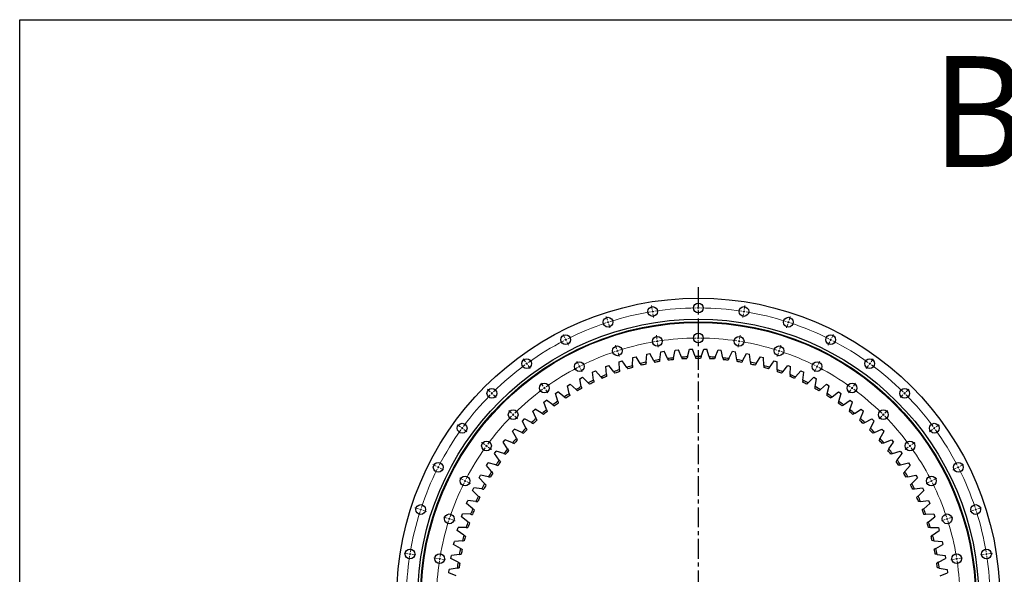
# Model space of a CAD drawing. Header units: millimetres. Extents: x -223 to 6478, y 4722 to 9797.
# Tile 4 of 9: x -223 to 2000, y 8544 to 9797. Entities that reach past the tile are written whole.
import ezdxf

# ---------------------------------------------------------------- set-up
doc = ezdxf.new("R2010")
doc.units = ezdxf.units.MM
doc.header["$LTSCALE"] = 20
doc.linetypes.add('CENTER', pattern=[10.16, 6.35, -1.27, 1.27, -1.27])

msp = doc.modelspace()

# ---------------------------------------------------------------- linework, layer by layer
at = {"linetype": 'CENTER', "ltscale": 0.35}
msp.add_line((1309.2, 9193.1), (1309.2, 7780.9), dxfattribs=at)
at = {"color": 0, "linetype": 'Continuous', "lineweight": 18}
for p, q in [((1205.3, 9142.8), (1204, 9151.2)), ((1206.1, 9137.9), (1205.7, 9140.4)), ((1309.2, 9151), (1309.2, 9159.5)), ((1309.2, 9146), (1309.2, 9148.5)), ((1309.2, 9146), (1309.2, 9143.5)), ((1309.2, 9141), (1309.2, 9132.5)), ((1412.3, 9137.9), (1412.7, 9140.4)), ((1413.1, 9142.8), (1414.4, 9151.2)), ((1104, 9118.5), (1101.4, 9126.6)), ((1105.6, 9113.8), (1104.8, 9116.1)), ((1206.1, 9137.9), (1206.5, 9135.4)), ((1206.9, 9133), (1208.2, 9124.6)), ((1411.5, 9133), (1410.2, 9124.6)), ((1412.3, 9137.9), (1411.9, 9135.4)), ((1512.8, 9113.8), (1513.6, 9116.1)), ((1514.4, 9118.5), (1517, 9126.6)), ((1105.6, 9113.8), (1106.3, 9111.4)), ((1107.1, 9109), (1109.7, 9100.9)), ((1511.3, 9109), (1508.7, 9100.9)), ((1512.8, 9113.8), (1512.1, 9111.4)), ((1007.7, 9078.6), (1003.9, 9086.2)), ((1010, 9074.2), (1008.9, 9076.4)), ((1010, 9074.2), (1011.2, 9072)), ((1216, 9075.7), (1214.6, 9084.1)), ((1216.7, 9070.7), (1216.4, 9073.2)), ((1309.2, 9083), (1309.2, 9091.5)), ((1309.2, 9078), (1309.2, 9080.5)), ((1309.2, 9078), (1309.2, 9075.5)), ((1309.2, 9073), (1309.2, 9064.5)), ((1401.6, 9070.7), (1402, 9073.2)), ((1402.4, 9075.7), (1403.8, 9084.1)), ((1608.4, 9074.2), (1607.2, 9072)), ((1608.4, 9074.2), (1609.5, 9076.4)), ((1610.6, 9078.6), (1614.5, 9086.2)), ((1012.3, 9069.7), (1016.1, 9062.2)), ((1125, 9053.8), (1122.4, 9061.9)), ((1126.6, 9049.1), (1125.8, 9051.5)), ((1216.7, 9070.7), (1217.1, 9068.3)), ((1217.5, 9065.8), (1218.9, 9057.4)), ((1400.9, 9065.8), (1399.5, 9057.4)), ((1401.6, 9070.7), (1401.3, 9068.3)), ((1491.8, 9049.1), (1492.6, 9051.5)), ((1493.4, 9053.8), (1496, 9061.9)), ((1606.1, 9069.7), (1602.2, 9062.2)), ((918.9, 9024.2), (913.9, 9031.1)), ((1126.6, 9049.1), (1127.3, 9046.7)), ((1128.1, 9044.3), (1130.7, 9036.2)), ((1490.3, 9044.3), (1487.7, 9036.2)), ((1491.8, 9049.1), (1491.1, 9046.7)), ((1699.5, 9024.2), (1704.5, 9031.1)), ((921.8, 9020.2), (920.4, 9022.2)), ((921.8, 9020.2), (923.3, 9018.1)), ((924.8, 9016.1), (929.8, 9009.2)), ((1038.6, 9018.1), (1034.8, 9025.6)), ((1040.9, 9013.6), (1039.8, 9015.8)), ((1040.9, 9013.6), (1042, 9011.4)), ((1043.2, 9009.1), (1047, 9001.6)), ((1575.2, 9009.1), (1571.4, 9001.6)), ((1577.5, 9013.6), (1576.4, 9011.4)), ((1577.5, 9013.6), (1578.6, 9015.8)), ((1579.8, 9018.1), (1583.6, 9025.6)), ((1693.6, 9016.1), (1688.6, 9009.2)), ((1696.5, 9020.2), (1695.1, 9018.1)), ((1696.5, 9020.2), (1698, 9022.2)), ((839.7, 8956.5), (833.7, 8962.5)), ((958.9, 8969.2), (953.9, 8976.1)), ((961.8, 8965.1), (960.3, 8967.2)), ((961.8, 8965.1), (963.3, 8963.1)), ((964.8, 8961.1), (969.8, 8954.2)), ((1653.6, 8961.1), (1648.6, 8954.2)), ((1656.6, 8965.1), (1655.1, 8963.1)), ((1656.6, 8965.1), (1658, 8967.2)), ((1659.5, 8969.2), (1664.5, 8976.1)), ((1778.7, 8956.5), (1784.7, 8962.5)), ((843.2, 8953), (841.4, 8954.8)), ((843.2, 8953), (845, 8951.2)), ((846.7, 8949.5), (852.8, 8943.4)), ((1771.6, 8949.5), (1765.6, 8943.4)), ((1775.2, 8953), (1773.4, 8951.2)), ((1775.2, 8953), (1776.9, 8954.8)), ((887.8, 8908.4), (881.8, 8914.5)), ((891.3, 8904.9), (889.5, 8906.7)), ((891.3, 8904.9), (893.1, 8903.1)), ((894.8, 8901.4), (900.8, 8895.4)), ((1723.6, 8901.4), (1717.6, 8895.4)), ((1727.1, 8904.9), (1725.3, 8903.1)), ((1727.1, 8904.9), (1728.9, 8906.7)), ((1730.6, 8908.4), (1736.6, 8914.5)), ((772, 8877.3), (765.1, 8882.3)), ((776.1, 8874.4), (774, 8875.8)), ((776.1, 8874.4), (778.1, 8872.9)), ((1842.3, 8874.4), (1840.3, 8872.9)), ((1842.3, 8874.4), (1844.4, 8875.8)), ((1846.4, 8877.3), (1853.3, 8882.3)), ((780.1, 8871.4), (787, 8866.4)), ((1838.3, 8871.4), (1831.4, 8866.4)), ((827, 8837.3), (820.1, 8842.3)), ((831.1, 8834.4), (829, 8835.9)), ((831.1, 8834.4), (833.1, 8832.9)), ((835.1, 8831.5), (842, 8826.5)), ((1783.3, 8831.5), (1776.4, 8826.5)), ((1787.3, 8834.4), (1785.3, 8832.9)), ((1787.3, 8834.4), (1789.3, 8835.9)), ((1791.4, 8837.3), (1798.2, 8842.3)), ((717.6, 8788.5), (710, 8792.3)), ((722, 8786.2), (719.8, 8787.3)), ((722, 8786.2), (724.3, 8785.1)), ((726.5, 8783.9), (734.1, 8780.1)), ((1891.9, 8783.9), (1884.3, 8780.1)), ((1896.4, 8786.2), (1894.1, 8785.1)), ((1896.4, 8786.2), (1898.6, 8787.3)), ((1900.8, 8788.5), (1908.4, 8792.3)), ((778.2, 8757.6), (770.6, 8761.4)), ((1840.2, 8757.6), (1847.8, 8761.4)), ((782.6, 8755.3), (780.4, 8756.5)), ((782.6, 8755.3), (784.8, 8754.2)), ((787.1, 8753.1), (794.6, 8749.2)), ((1831.3, 8753.1), (1823.8, 8749.2)), ((1835.8, 8755.3), (1833.6, 8754.2)), ((1835.8, 8755.3), (1838, 8756.5)), ((677.7, 8692.2), (669.6, 8694.8)), ((1940.7, 8692.2), (1948.8, 8694.8)), ((682.5, 8690.7), (680.1, 8691.4)), ((682.5, 8690.7), (684.8, 8689.9)), ((687.2, 8689.1), (695.3, 8686.5)), ((742.4, 8671.2), (734.3, 8673.8)), ((1876, 8671.2), (1884.1, 8673.8)), ((1931.2, 8689.1), (1923.1, 8686.5)), ((1935.9, 8690.7), (1933.6, 8689.9)), ((1935.9, 8690.7), (1938.3, 8691.4)), ((747.1, 8669.6), (744.7, 8670.4)), ((747.1, 8669.6), (749.5, 8668.9)), ((751.9, 8668.1), (760, 8665.5)), ((1866.5, 8668.1), (1858.4, 8665.5)), ((1871.3, 8669.6), (1868.9, 8668.9)), ((1871.3, 8669.6), (1873.6, 8670.4)), ((653.4, 8590.9), (645, 8592.2)), ((658.3, 8590.1), (655.8, 8590.5)), ((658.3, 8590.1), (660.8, 8589.7)), ((663.2, 8589.3), (671.6, 8588)), ((1955.1, 8589.3), (1946.7, 8588)), ((1960.1, 8590.1), (1957.6, 8589.7)), ((1960.1, 8590.1), (1962.6, 8590.5)), ((1965, 8590.9), (1973.4, 8592.2)), ((720.5, 8580.2), (712.1, 8581.6)), ((725.5, 8579.5), (723, 8579.9)), ((725.5, 8579.5), (727.9, 8579.1)), ((730.4, 8578.7), (738.8, 8577.4)), ((1888, 8578.7), (1879.6, 8577.4)), ((1892.9, 8579.5), (1890.5, 8579.1)), ((1892.9, 8579.5), (1895.4, 8579.9)), ((1897.9, 8580.2), (1906.3, 8581.6))]:
    msp.add_line(p, q, dxfattribs=at)
at = {"color": 7, "linetype": 'Continuous', "lineweight": 25}
for p, q in [((1253.3, 9033.2), (1257.2, 9050.9)), ((1257.2, 9050.9), (1264.3, 9051.5)), ((1271.1, 9034.7), (1264.3, 9051.5)), ((1284.6, 9035.5), (1289.5, 9052.9)), ((1289.5, 9052.9), (1296.6, 9053.1)), ((1302.5, 9036), (1296.6, 9053.1)), ((1315.9, 9036), (1321.8, 9053.1)), ((1321.8, 9053.1), (1328.9, 9052.9)), ((1333.8, 9035.5), (1328.9, 9052.9)), ((1347.3, 9034.7), (1354.1, 9051.5)), ((1354.1, 9051.5), (1361.2, 9050.9)), ((1365.1, 9033.2), (1361.2, 9050.9)), ((1161, 9015.6), (1161.8, 9033.8)), ((1161.8, 9033.8), (1168.7, 9035.6)), ((1178.3, 9020.2), (1168.7, 9035.6)), ((1191.4, 9023.2), (1193.3, 9041.3)), ((1193.3, 9041.3), (1200.2, 9042.7)), ((1208.9, 9026.8), (1200.2, 9042.7)), ((1222.2, 9029.1), (1225.1, 9047)), ((1225.1, 9047), (1232.1, 9048)), ((1239.9, 9031.6), (1232.1, 9048)), ((1378.5, 9031.6), (1386.3, 9048)), ((1386.3, 9048), (1393.3, 9047)), ((1396.2, 9029.1), (1393.3, 9047)), ((1409.5, 9026.8), (1418.2, 9042.7)), ((1418.2, 9042.7), (1425.1, 9041.3)), ((1427, 9023.2), (1425.1, 9041.3)), ((1440.1, 9020.2), (1449.7, 9035.6)), ((1449.7, 9035.6), (1456.6, 9033.8)), ((1457.4, 9015.6), (1456.6, 9033.8)), ((1100.4, 9013.4), (1107.1, 9016)), ((1101.7, 8995.3), (1100.4, 9013.4)), ((1118.4, 9001.8), (1107.1, 9016)), ((1130.8, 9024.5), (1137.6, 9026.7)), ((1131.1, 9006.3), (1130.8, 9024.5)), ((1148.1, 9011.8), (1137.6, 9026.7)), ((1470.3, 9011.8), (1480.8, 9026.7)), ((1480.8, 9026.7), (1487.6, 9024.5)), ((1487.3, 9006.3), (1487.6, 9024.5)), ((1500, 9001.8), (1511.3, 9016)), ((1511.3, 9016), (1517.9, 9013.4)), ((1516.7, 8995.3), (1517.9, 9013.4)), ((1041.8, 8986.2), (1048.1, 8989.5)), ((1045.1, 8968.3), (1041.8, 8986.2)), ((1060.9, 8976.7), (1048.1, 8989.5)), ((1070.7, 9000.6), (1077.2, 9003.6)), ((1073, 8982.6), (1070.7, 9000.6)), ((1089.3, 8990), (1077.2, 9003.6)), ((1529.1, 8990), (1541.2, 9003.6)), ((1541.2, 9003.6), (1547.7, 9000.6)), ((1545.4, 8982.6), (1547.7, 9000.6)), ((1557.5, 8976.7), (1570.3, 8989.5)), ((1570.3, 8989.5), (1576.6, 8986.2)), ((1573.3, 8968.3), (1576.6, 8986.2)), ((1013.7, 8970.1), (1019.8, 8973.8)), ((1018.1, 8952.5), (1013.7, 8970.1)), ((1033.4, 8961.7), (1019.8, 8973.8)), ((1585, 8961.7), (1598.6, 8973.8)), ((1598.6, 8973.8), (1604.7, 8970.1)), ((1600.3, 8952.5), (1604.7, 8970.1)), ((986.6, 8952.4), (992.5, 8956.5)), ((992, 8935.1), (986.6, 8952.4)), ((1006.7, 8945.2), (992.5, 8956.5)), ((1611.7, 8945.2), (1625.9, 8956.5)), ((1625.9, 8956.5), (1631.7, 8952.4)), ((1626.4, 8935.1), (1631.7, 8952.4)), ((935.7, 8912.6), (941.1, 8917.3)), ((956.5, 8907.7), (941.1, 8917.3)), ((960.6, 8933.3), (966.2, 8937.6)), ((966.9, 8916.3), (960.6, 8933.3)), ((981.1, 8927.2), (966.2, 8937.6)), ((1637.3, 8927.2), (1652.2, 8937.6)), ((1651.5, 8916.3), (1657.8, 8933.3)), ((1652.2, 8937.6), (1657.8, 8933.3)), ((1661.9, 8907.7), (1677.3, 8917.3)), ((1677.3, 8917.3), (1682.7, 8912.6)), ((912, 8890.6), (917.1, 8895.6)), ((933, 8886.9), (917.1, 8895.6)), ((943, 8896), (935.7, 8912.6)), ((1675.4, 8896), (1682.7, 8912.6)), ((1685.4, 8886.9), (1701.3, 8895.6)), ((1701.3, 8895.6), (1706.4, 8890.6)), ((889.6, 8867.3), (894.4, 8872.5)), ((910.8, 8864.8), (894.4, 8872.5)), ((920.2, 8874.4), (912, 8890.6)), ((1698.2, 8874.4), (1706.4, 8890.6)), ((1707.6, 8864.8), (1724, 8872.5)), ((1724, 8872.5), (1728.8, 8867.3)), ((898.7, 8851.6), (889.6, 8867.3)), ((1719.7, 8851.6), (1728.8, 8867.3)), ((868.6, 8842.7), (873.1, 8848.2)), ((878.6, 8827.6), (868.6, 8842.7)), ((889.9, 8841.4), (873.1, 8848.2)), ((1728.5, 8841.4), (1745.3, 8848.2)), ((1739.8, 8827.6), (1749.8, 8842.7)), ((1745.3, 8848.2), (1749.8, 8842.7)), ((849, 8817), (853.2, 8822.7)), ((859.9, 8802.4), (849, 8817)), ((870.4, 8816.9), (853.2, 8822.7)), ((1748, 8816.9), (1765.2, 8822.7)), ((1758.5, 8802.4), (1769.4, 8817)), ((1765.2, 8822.7), (1769.4, 8817)), ((830.9, 8790.2), (834.7, 8796.1)), ((842.6, 8776.3), (830.9, 8790.2)), ((852.2, 8791.3), (834.7, 8796.1)), ((1766.2, 8791.3), (1783.7, 8796.1)), ((1775.8, 8776.3), (1787.5, 8790.2)), ((1783.7, 8796.1), (1787.5, 8790.2)), ((814.4, 8762.4), (817.9, 8768.6)), ((826.8, 8749.2), (814.4, 8762.4)), ((835.6, 8764.7), (817.9, 8768.6)), ((1782.8, 8764.7), (1800.5, 8768.6)), ((1791.6, 8749.2), (1804, 8762.4)), ((1800.5, 8768.6), (1804, 8762.4)), ((799.5, 8733.7), (802.6, 8740)), ((820.5, 8737.2), (802.6, 8740)), ((1797.9, 8737.2), (1815.8, 8740)), ((1815.8, 8740), (1818.9, 8733.7)), ((812.6, 8721.2), (799.5, 8733.7)), ((1805.7, 8721.2), (1818.9, 8733.7)), ((786.2, 8704.2), (789, 8710.7)), ((800.1, 8692.5), (786.2, 8704.2)), ((807, 8708.9), (789, 8710.7)), ((1811.3, 8708.9), (1829.4, 8710.7)), ((1818.3, 8692.5), (1832.2, 8704.2)), ((1829.4, 8710.7), (1832.2, 8704.2)), ((774.7, 8674), (777.1, 8680.6)), ((789.2, 8663.1), (774.7, 8674)), ((795.2, 8679.9), (777.1, 8680.6)), ((1823.2, 8679.9), (1841.3, 8680.6)), ((1829.2, 8663.1), (1843.7, 8674)), ((1841.3, 8680.6), (1843.7, 8674)), ((764.9, 8643.1), (766.9, 8650)), ((785, 8650.2), (766.9, 8650)), ((1833.4, 8650.2), (1851.5, 8650)), ((1851.5, 8650), (1853.5, 8643.1)), ((780, 8633.1), (764.9, 8643.1)), ((1838.4, 8633.1), (1853.5, 8643.1)), ((756.8, 8611.8), (758.5, 8618.7)), ((772.5, 8602.6), (756.8, 8611.8)), ((776.6, 8620), (758.5, 8618.7)), ((1841.8, 8620), (1859.9, 8618.7)), ((1845.9, 8602.6), (1861.5, 8611.8)), ((1859.9, 8618.7), (1861.5, 8611.8)), ((750.6, 8580.1), (751.8, 8587.1)), ((769.8, 8589.4), (751.8, 8587.1)), ((1848.6, 8589.4), (1866.6, 8587.1)), ((1866.6, 8587.1), (1867.8, 8580.1)), ((766.8, 8571.8), (750.6, 8580.1)), ((1851.6, 8571.8), (1867.8, 8580.1)), ((746.2, 8548), (747, 8555.1)), ((762.8, 8540.7), (746.2, 8548)), ((764.9, 8558.5), (747, 8555.1)), ((1853.5, 8558.5), (1871.4, 8555.1)), ((1855.6, 8540.7), (1872.2, 8548)), ((1871.4, 8555.1), (1872.2, 8548))]:
    msp.add_line(p, q, dxfattribs=at)
msp.add_lwpolyline([(-223.1, 9797), (6477.7, 9797), (6477.7, 4722.4), (-223.1, 4722.4)], close=True)
for centre, radius in [((1309.2, 8487), 681), ((1206.1, 9137.9), 11), ((1309.2, 9146), 11), ((1412.3, 9137.9), 11), ((1309.2, 8487), 633.5), ((1105.6, 9113.8), 11), ((1512.8, 9113.8), 11), ((1309.2, 8487), 627.5), ((1309.2, 8487), 627), ((1309.2, 8487), 626), ((1010, 9074.2), 11), ((1216.7, 9070.7), 11), ((1309.2, 9078), 11), ((1401.6, 9070.7), 11), ((1608.4, 9074.2), 11), ((1126.6, 9049.1), 11), ((1491.8, 9049.1), 11), ((921.8, 9020.2), 11), ((1696.5, 9020.2), 11), ((1040.9, 9013.6), 11), ((1577.5, 9013.6), 11), ((843.2, 8953), 11), ((961.8, 8965.1), 11), ((1656.6, 8965.1), 11), ((1775.2, 8953), 11), ((891.3, 8904.9), 11), ((1727.1, 8904.9), 11), ((776.1, 8874.4), 11), ((1842.3, 8874.4), 11), ((831.1, 8834.4), 11), ((1787.3, 8834.4), 11), ((722, 8786.2), 11), ((1896.4, 8786.2), 11), ((782.6, 8755.3), 11), ((1835.8, 8755.3), 11), ((682.5, 8690.7), 11), ((1935.9, 8690.7), 11), ((747.1, 8669.6), 11), ((1871.3, 8669.6), 11), ((658.3, 8590.1), 11), ((725.5, 8579.5), 11), ((1892.9, 8579.5), 11), ((1960.1, 8590.1), 11)]:
    msp.add_circle(centre, radius, dxfattribs=at)
at = {"color": 0, "linetype": 'Continuous', "lineweight": 18}
for radius, start, end in [(659, 98.7826, 99), (659, 90.4347, 98.5653), (659, 90, 90.2174), (659, 89.7826, 90), (659, 81.4347, 89.5653), (659, 81, 81.2174), (659, 99.4347, 107.5653), (659, 99, 99.2174), (659, 80.7826, 81), (659, 72.4347, 80.5653), (659, 108.4347, 116.5653), (659, 108, 108.2174), (659, 107.7826, 108), (659, 72, 72.2174), (659, 71.7826, 72), (659, 63.4347, 71.5653), (659, 117.4347, 125.5653), (659, 117, 117.2174), (659, 116.7826, 117), (591, 90.4847, 98.5153), (591, 90, 90.2424), (591, 89.7576, 90), (591, 81.4847, 89.5153), (659, 63, 63.2174), (659, 62.7826, 63), (659, 54.4347, 62.5653), (591, 107.7576, 108), (591, 99.4847, 107.5153), (591, 99, 99.2424), (591, 98.7576, 99), (591, 81, 81.2424), (591, 80.7576, 81), (591, 72.4847, 80.5153), (591, 72, 72.2424), (591, 108.4847, 116.5153), (591, 108, 108.2424), (591, 71.7576, 72), (591, 63.4847, 71.5153), (659, 126.4347, 134.5653), (659, 126, 126.2174), (659, 125.7826, 126), (591, 117.4847, 125.5153), (591, 117, 117.2424), (591, 116.7576, 117), (591, 63, 63.2424), (591, 62.7576, 63), (591, 54.4847, 62.5153), (659, 54, 54.2174), (659, 53.7826, 54), (659, 45.4347, 53.5653), (591, 126.4847, 134.5153), (591, 126, 126.2424), (591, 125.7576, 126), (591, 54, 54.2424), (591, 53.7576, 54), (591, 45.4847, 53.5153), (659, 135.4347, 143.5653), (659, 135, 135.2174), (659, 134.7826, 135), (659, 45, 45.2174), (659, 44.7826, 45), (659, 36.4347, 44.5653), (591, 135.4847, 143.5153), (591, 135, 135.2424), (591, 134.7576, 135), (591, 45, 45.2424), (591, 44.7576, 45), (591, 36.4847, 44.5153), (659, 144, 144.2174), (659, 143.7826, 144), (659, 36, 36.2174), (659, 35.7826, 36), (659, 144.4347, 152.5653), (659, 27.4347, 35.5653), (591, 144.4847, 152.5153), (591, 144, 144.2424), (591, 143.7576, 144), (591, 36, 36.2424), (591, 35.7576, 36), (591, 27.4847, 35.5153), (659, 153, 153.2174), (659, 152.7826, 153), (659, 27, 27.2174), (659, 26.7826, 27), (659, 153.4347, 161.5653), (659, 18.4347, 26.5653), (591, 153.4847, 161.5153), (591, 153, 153.2424), (591, 152.7576, 153), (591, 27, 27.2424), (591, 26.7576, 27), (591, 18.4847, 26.5153), (659, 162.4347, 170.5653), (659, 162, 162.2174), (659, 161.7826, 162), (591, 161.7576, 162), (591, 18, 18.2424), (659, 18, 18.2174), (659, 17.7826, 18), (659, 9.4347, 17.5653), (591, 162.4847, 170.5153), (591, 162, 162.2424), (591, 17.7576, 18), (591, 9.4847, 17.5153), (659, 171.4347, 179.5653), (659, 171, 171.2174), (659, 170.7826, 171), (659, 9, 9.2174), (659, 8.7826, 9), (659, 0.4347, 8.5653), (591, 171.4847, 179.5153), (591, 171, 171.2424), (591, 170.7576, 171), (591, 9, 9.2424), (591, 8.7576, 9), (591, 0.4847, 8.5153)]:
    msp.add_arc((1309.2, 8487), radius, start, end, dxfattribs=at)
at = {"color": 7, "linetype": 'Continuous', "lineweight": 25}
for radius, start, end in [(549, 99.1142, 100.5222), (549, 95.8415, 97.2495), (545, 95.9797, 97.1112), (549, 92.5687, 93.9767), (545, 92.707, 93.8385), (549, 89.296, 90.704), (545, 89.4342, 90.5658), (549, 86.0233, 87.4313), (545, 86.1615, 87.293), (549, 82.7505, 84.1585), (545, 82.8888, 84.0203), (549, 79.4778, 80.8858), (549, 108.9324, 110.3404), (549, 105.6596, 107.0676), (545, 105.7979, 106.9294), (549, 102.3869, 103.7949), (545, 102.5252, 103.6567), (545, 99.2524, 100.3839), (545, 79.6161, 80.7476), (549, 76.2051, 77.6131), (545, 76.3433, 77.4748), (549, 72.9324, 74.3404), (545, 73.0706, 74.2021), (549, 69.6596, 71.0676), (549, 112.2051, 113.6131), (545, 112.3433, 113.4748), (545, 109.0706, 110.2021), (545, 69.7979, 70.9294), (545, 66.5252, 67.6567), (549, 66.3869, 67.7949), (549, 118.7505, 120.1585), (545, 118.8888, 120.0203), (549, 115.4778, 116.8858), (545, 115.6161, 116.7476), (545, 63.2524, 64.3839), (549, 63.1142, 64.5222), (545, 59.9797, 61.1112), (549, 59.8415, 61.2495), (549, 122.0233, 123.4313), (545, 122.1615, 123.293), (545, 56.707, 57.8385), (549, 56.5687, 57.9767), (549, 128.5687, 129.9767), (549, 125.296, 126.704), (545, 125.4342, 126.5658), (545, 53.4342, 54.5658), (549, 53.296, 54.704), (549, 50.0233, 51.4313), (549, 131.8415, 133.2495), (545, 128.707, 129.8385), (545, 50.1615, 51.293), (549, 46.7505, 48.1585), (549, 135.1142, 136.5222), (545, 131.9797, 133.1112), (545, 46.8888, 48.0203), (549, 43.4778, 44.8858), (549, 138.3869, 139.7949), (545, 135.2524, 136.3839), (545, 43.6161, 44.7476), (549, 40.2051, 41.6131), (549, 141.6596, 143.0676), (545, 138.5252, 139.6567), (545, 40.3433, 41.4748), (549, 36.9324, 38.3404), (545, 141.7979, 142.9294), (545, 37.0706, 38.2021), (549, 144.9324, 146.3404), (545, 145.0706, 146.2021), (545, 33.7979, 34.9294), (549, 33.6596, 35.0676), (549, 148.2051, 149.6131), (545, 148.3433, 149.4748), (545, 30.5252, 31.6567), (549, 30.3869, 31.7949), (549, 151.4778, 152.8858), (545, 151.6161, 152.7476), (545, 27.2524, 28.3839), (549, 27.1142, 28.5222), (549, 154.7505, 156.1585), (545, 154.8888, 156.0203), (545, 23.9797, 25.1112), (549, 23.8415, 25.2495), (549, 158.0233, 159.4313), (545, 158.1615, 159.293), (545, 20.707, 21.8385), (549, 20.5687, 21.9767), (549, 161.296, 162.704), (545, 161.4342, 162.5658), (545, 17.4342, 18.5658), (549, 17.296, 18.704), (549, 164.5687, 165.9767), (545, 164.707, 165.8385), (545, 14.1615, 15.293), (549, 14.0233, 15.4313), (549, 167.8415, 169.2495), (545, 167.9797, 169.1112), (545, 10.8888, 12.0203), (549, 10.7505, 12.1585), (549, 171.1142, 172.5222), (545, 171.2524, 172.3839), (545, 7.6161, 8.7476), (549, 7.4778, 8.8858)]:
    msp.add_arc((1309.2, 8487), radius, start, end, dxfattribs=at)
for points in [[(1222.2, 9029.1), (1222, 9027.7), (1221.8, 9026.3), (1221.6, 9024.9)], [(1239.9, 9031.6), (1240.5, 9030.4), (1241.1, 9029.1), (1241.7, 9027.8)], [(1253.3, 9033.2), (1253, 9031.8), (1252.7, 9030.4), (1252.4, 9029)], [(1271.1, 9034.7), (1271.7, 9033.4), (1272.2, 9032.1), (1272.7, 9030.8)], [(1284.6, 9035.5), (1284.2, 9034.1), (1283.8, 9032.8), (1283.5, 9031.4)], [(1302.5, 9036), (1302.9, 9034.6), (1303.4, 9033.3), (1303.8, 9032)], [(1315.9, 9036), (1315.5, 9034.6), (1315, 9033.3), (1314.6, 9032)], [(1333.8, 9035.5), (1334.2, 9034.1), (1334.6, 9032.8), (1334.9, 9031.4)], [(1347.3, 9034.7), (1346.7, 9033.4), (1346.2, 9032.1), (1345.7, 9030.8)], [(1365.1, 9033.2), (1365.4, 9031.8), (1365.7, 9030.4), (1366, 9029)], [(1378.5, 9031.6), (1377.9, 9030.4), (1377.3, 9029.1), (1376.7, 9027.8)], [(1396.2, 9029.1), (1396.4, 9027.7), (1396.6, 9026.3), (1396.8, 9024.9)], [(1131.1, 9006.3), (1131.1, 9004.9), (1131.1, 9003.5), (1131.1, 9002.1)], [(1148.1, 9011.8), (1148.9, 9010.7), (1149.7, 9009.5), (1150.5, 9008.4)], [(1161, 9015.6), (1160.9, 9014.2), (1160.9, 9012.8), (1160.8, 9011.4)], [(1178.3, 9020.2), (1179, 9019), (1179.8, 9017.8), (1180.5, 9016.6)], [(1191.4, 9023.2), (1191.3, 9021.8), (1191.1, 9020.4), (1191, 9019)], [(1208.9, 9026.8), (1209.6, 9025.5), (1210.3, 9024.3), (1211, 9023.1)], [(1409.5, 9026.8), (1408.8, 9025.5), (1408.1, 9024.3), (1407.4, 9023.1)], [(1427, 9023.2), (1427.1, 9021.8), (1427.2, 9020.4), (1427.4, 9019)], [(1440.1, 9020.2), (1439.4, 9019), (1438.6, 9017.8), (1437.9, 9016.6)], [(1457.4, 9015.6), (1457.4, 9014.2), (1457.5, 9012.8), (1457.6, 9011.4)], [(1470.3, 9011.8), (1469.5, 9010.7), (1468.7, 9009.5), (1467.9, 9008.4)], [(1487.3, 9006.3), (1487.3, 9004.9), (1487.3, 9003.5), (1487.3, 9002.1)], [(1089.3, 8990), (1090.2, 8989), (1091.2, 8988), (1092.1, 8986.9)], [(1101.7, 8995.3), (1101.8, 8993.9), (1101.9, 8992.5), (1102, 8991.1)], [(1118.4, 9001.8), (1119.2, 9000.7), (1120.1, 8999.6), (1121, 8998.5)], [(1500, 9001.8), (1499.2, 9000.7), (1498.3, 8999.6), (1497.4, 8998.5)], [(1516.7, 8995.3), (1516.6, 8993.9), (1516.5, 8992.5), (1516.4, 8991.1)], [(1529.1, 8990), (1528.2, 8989), (1527.2, 8988), (1526.3, 8986.9)], [(1033.4, 8961.7), (1034.4, 8960.8), (1035.5, 8959.8), (1036.5, 8958.9)], [(1045.1, 8968.3), (1045.4, 8967), (1045.6, 8965.6), (1045.9, 8964.2)], [(1060.9, 8976.7), (1061.9, 8975.7), (1062.9, 8974.7), (1063.9, 8973.7)], [(1073, 8982.6), (1073.2, 8981.2), (1073.4, 8979.8), (1073.6, 8978.4)], [(1545.4, 8982.6), (1545.2, 8981.2), (1545, 8979.8), (1544.8, 8978.4)], [(1557.5, 8976.7), (1556.5, 8975.7), (1555.5, 8974.7), (1554.5, 8973.7)], [(1573.3, 8968.3), (1573, 8967), (1572.7, 8965.6), (1572.5, 8964.2)], [(1585, 8961.7), (1584, 8960.8), (1582.9, 8959.8), (1581.9, 8958.9)], [(1006.7, 8945.2), (1007.8, 8944.3), (1008.9, 8943.4), (1010, 8942.6)], [(1018.1, 8952.5), (1018.4, 8951.1), (1018.8, 8949.7), (1019.1, 8948.4)], [(1600.3, 8952.5), (1600, 8951.1), (1599.6, 8949.7), (1599.3, 8948.4)], [(1611.7, 8945.2), (1610.6, 8944.3), (1609.5, 8943.4), (1608.4, 8942.6)], [(966.9, 8916.3), (967.4, 8914.9), (967.9, 8913.6), (968.4, 8912.3)], [(981.1, 8927.2), (982.2, 8926.4), (983.4, 8925.5), (984.5, 8924.7)], [(992, 8935.1), (992.4, 8933.8), (992.8, 8932.4), (993.2, 8931.1)], [(1626.4, 8935.1), (1626, 8933.8), (1625.6, 8932.4), (1625.2, 8931.1)], [(1637.3, 8927.2), (1636.2, 8926.4), (1635, 8925.5), (1633.9, 8924.7)], [(1651.5, 8916.3), (1651, 8914.9), (1650.5, 8913.6), (1650, 8912.3)], [(943, 8896), (943.5, 8894.7), (944.1, 8893.4), (944.7, 8892.2)], [(956.5, 8907.7), (957.7, 8907), (958.9, 8906.2), (960.1, 8905.5)], [(1661.9, 8907.7), (1660.7, 8907), (1659.5, 8906.2), (1658.3, 8905.5)], [(1675.4, 8896), (1674.9, 8894.7), (1674.3, 8893.4), (1673.7, 8892.2)], [(920.2, 8874.4), (920.9, 8873.2), (921.5, 8871.9), (922.1, 8870.7)], [(933, 8886.9), (934.3, 8886.2), (935.5, 8885.5), (936.7, 8884.9)], [(1685.4, 8886.9), (1684.1, 8886.2), (1682.9, 8885.5), (1681.7, 8884.9)], [(1698.2, 8874.4), (1697.5, 8873.2), (1696.9, 8871.9), (1696.3, 8870.7)], [(898.7, 8851.6), (899.4, 8850.4), (900.2, 8849.2), (900.9, 8848)], [(910.8, 8864.8), (912.1, 8864.2), (913.4, 8863.6), (914.6, 8863)], [(1707.6, 8864.8), (1706.3, 8864.2), (1705, 8863.6), (1703.8, 8863)], [(1719.7, 8851.6), (1718.9, 8850.4), (1718.2, 8849.2), (1717.5, 8848)], [(878.6, 8827.6), (879.4, 8826.4), (880.1, 8825.2), (880.9, 8824.1)], [(889.9, 8841.4), (891.2, 8840.9), (892.5, 8840.4), (893.8, 8839.8)], [(1728.5, 8841.4), (1727.2, 8840.9), (1725.9, 8840.4), (1724.6, 8839.8)], [(1739.8, 8827.6), (1739, 8826.4), (1738.3, 8825.2), (1737.5, 8824.1)], [(870.4, 8816.9), (871.7, 8816.4), (873, 8816), (874.3, 8815.5)], [(1748, 8816.9), (1746.7, 8816.4), (1745.4, 8816), (1744, 8815.5)], [(852.2, 8791.3), (853.6, 8790.9), (854.9, 8790.6), (856.3, 8790.2)], [(859.9, 8802.4), (860.7, 8801.3), (861.5, 8800.2), (862.4, 8799.1)], [(1758.5, 8802.4), (1757.7, 8801.3), (1756.9, 8800.2), (1756, 8799.1)], [(1766.2, 8791.3), (1764.8, 8790.9), (1763.4, 8790.6), (1762.1, 8790.2)], [(835.6, 8764.7), (837, 8764.4), (838.4, 8764.1), (839.7, 8763.8)], [(842.6, 8776.3), (843.5, 8775.2), (844.4, 8774.1), (845.3, 8773)], [(1775.8, 8776.3), (1774.9, 8775.2), (1774, 8774.1), (1773.1, 8773)], [(1782.8, 8764.7), (1781.4, 8764.4), (1780, 8764.1), (1778.7, 8763.8)], [(826.8, 8749.2), (827.8, 8748.1), (828.8, 8747.1), (829.7, 8746.1)], [(1791.6, 8749.2), (1790.6, 8748.1), (1789.6, 8747.1), (1788.7, 8746.1)], [(812.6, 8721.2), (813.7, 8720.2), (814.7, 8719.3), (815.7, 8718.3)], [(820.5, 8737.2), (821.9, 8737), (823.3, 8736.8), (824.7, 8736.6)], [(1797.9, 8737.2), (1796.5, 8737), (1795.1, 8736.8), (1793.7, 8736.6)], [(1805.7, 8721.2), (1804.7, 8720.2), (1803.7, 8719.3), (1802.7, 8718.3)], [(807, 8708.9), (808.4, 8708.8), (809.8, 8708.6), (811.2, 8708.5)], [(1811.3, 8708.9), (1810, 8708.8), (1808.6, 8708.6), (1807.2, 8708.5)], [(795.2, 8679.9), (796.6, 8679.8), (798, 8679.8), (799.4, 8679.7)], [(800.1, 8692.5), (801.2, 8691.6), (802.2, 8690.7), (803.3, 8689.7)], [(1818.3, 8692.5), (1817.2, 8691.6), (1816.2, 8690.7), (1815.1, 8689.7)], [(1823.2, 8679.9), (1821.8, 8679.8), (1820.4, 8679.8), (1819, 8679.7)], [(785, 8650.2), (786.4, 8650.3), (787.8, 8650.3), (789.2, 8650.3)], [(789.2, 8663.1), (790.3, 8662.2), (791.4, 8661.4), (792.6, 8660.5)], [(1829.2, 8663.1), (1828.1, 8662.2), (1827, 8661.4), (1825.8, 8660.5)], [(1833.4, 8650.2), (1832, 8650.3), (1830.6, 8650.3), (1829.2, 8650.3)], [(780, 8633.1), (781.2, 8632.3), (782.3, 8631.5), (783.5, 8630.8)], [(1838.4, 8633.1), (1837.2, 8632.3), (1836.1, 8631.5), (1834.9, 8630.8)], [(776.6, 8620), (778, 8620.1), (779.4, 8620.2), (780.8, 8620.4)], [(1841.8, 8620), (1840.4, 8620.1), (1839, 8620.2), (1837.6, 8620.4)], [(769.8, 8589.4), (771.2, 8589.6), (772.6, 8589.8), (774, 8590)], [(772.5, 8602.6), (773.7, 8601.9), (774.9, 8601.2), (776.1, 8600.5)], [(1845.9, 8602.6), (1844.7, 8601.9), (1843.5, 8601.2), (1842.2, 8600.5)], [(1848.6, 8589.4), (1847.2, 8589.6), (1845.8, 8589.8), (1844.4, 8590)], [(766.8, 8571.8), (768, 8571.2), (769.3, 8570.5), (770.5, 8569.9)], [(1851.6, 8571.8), (1850.4, 8571.2), (1849.1, 8570.5), (1847.9, 8569.9)], [(764.9, 8558.5), (766.2, 8558.7), (767.6, 8559), (769, 8559.2)], [(1853.5, 8558.5), (1852.1, 8558.7), (1850.8, 8559), (1849.4, 8559.2)]]:
    msp.add_open_spline(points, degree=3, dxfattribs=at)

# ---------------------------------------------------------------- texts
at = {"insert": (1838.2, 9714.6), "char_height": 250, "width": 1063.213, "attachment_point": 1}
msp.add_mtext('{\\fYu Gothic Medium|b0|i0|c0|p0;\\C1;B2130-1-1362AA}', dxfattribs=at)

doc.saveas('drawing.dxf')
